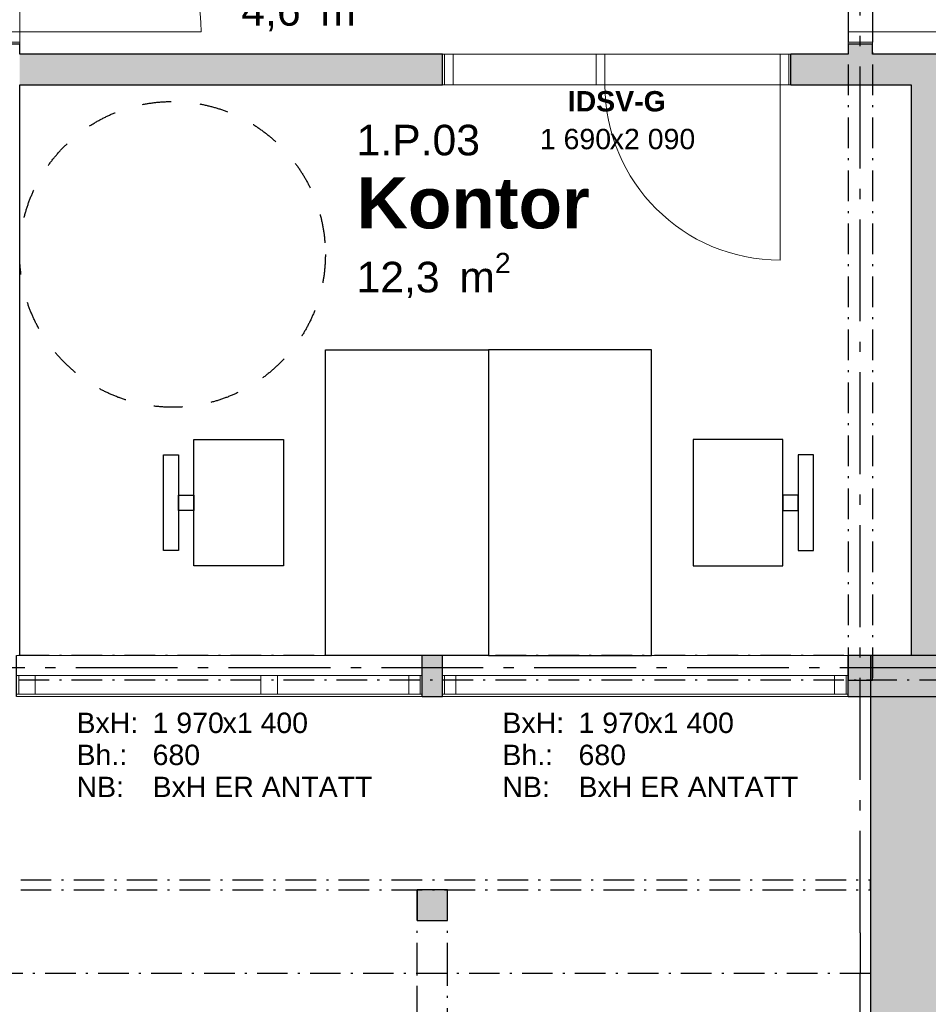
# Model space of a CAD drawing. Header units: millimetres. Extents: x 269 to 62306, y -15633 to 20300.
# Tile 64 of 90: x 36375 to 40834, y -151 to 4680. Entities that reach past the tile are written whole.
import ezdxf
from ezdxf.enums import TextEntityAlignment as Align

# ---------------------------------------------------------------- set-up
doc = ezdxf.new("R2010")
doc.units = ezdxf.units.MM
doc.header["$LTSCALE"] = 0.5
doc.header["$MEASUREMENT"] = 0
for name, pattern in [('Akselinje', [1500, 1000, -200, 100, -200]), ('Dampsperre', [564.444444, 282.222222, -282.222222]), ('Over snittplan', [520, 300, -100, 20, -100]), ('PLINE', [0])]:
    doc.linetypes.add(name, pattern=pattern)
for name, color, linetype in [('222- Søyler', 7, 'Continuous'), ('222- Søyler  (Skravur)', 7, 'Continuous'), ('222- Søyler  (Skravur)(Nye konstruksjoner)', 7, 'Continuous'), ('222- Søyler (Nye konstruksjoner)', 7, 'Continuous'), ('223- Bjelker', 7, 'Continuous'), ('223- Bjelker(Nye konstruksjoner)', 7, 'Continuous'), ('232- Ikke-bærende yttervegger', 7, 'Continuous'), ('232- Ikke-bærende yttervegger (Skravur)', 7, 'Continuous'), ('232- Ikke-bærende yttervegger (Skravur)(Nye konstruksjoner)', 7, 'Continuous'), ('232- Ikke-bærende yttervegger(Nye konstruksjoner)', 7, 'Continuous'), ('242- Ikke-bærende innervegger', 7, 'Continuous'), ('242- Ikke-bærende innervegger (Skravur)', 7, 'Continuous'), ('242- Ikke-bærende innervegger (Skravur)(Nye konstruksjoner)', 7, 'Continuous'), ('242- Ikke-bærende innervegger(Nye konstruksjoner)', 7, 'Continuous'), ('244- Vinduer_ dører_ foldevegger(Nye konstruksjoner)', 7, 'Continuous'), ('265- Gesimser_ takrenner og nedløp', 7, 'Continuous'), ('265- Gesimser_ takrenner og nedløp(Nye konstruksjoner)', 7, 'Continuous'), ('68-- Inventar (løst)(Nye konstruksjoner)', 7, 'Continuous'), ('82-- Modullinjer', 7, 'Continuous'), ('82-- Modullinjer(Nye konstruksjoner)', 7, 'Continuous'), ('852- Teknisk_symbolsk informasjon_ bygning(Nye konstruksjoner)', 7, 'Continuous'), ('862- M___Nettoareal(Nye konstruksjoner)', 7, 'Continuous'), ('862- M___Nettoareal(Tekst)(Nye konstruksjoner)', 7, 'Continuous'), ('Rullestolsirkler(Nye konstruksjoner)', 7, 'Continuous')]:
    doc.layers.add(name, color=color, linetype=linetype)
doc.layers.add('234- Vinduer_ dører_ porter(Nye konstruksjoner)', color=7, linetype='Continuous', lineweight=0)
doc.styles.add('GENERATED_STYLE_1', font='Arial.ttf')
doc.styles.add('GENERATED_STYLE_2', font='Arial Bold.ttf')

# ---------------------------------------------------------------- blocks, each defined once
blk = doc.blocks.new('Kontor_1.P.03_1', base_point=(38590, 3766.5))
at = {"layer": '862- M___Nettoareal(Tekst)(Nye konstruksjoner)', "insert": (38028.2, 3535.8), "char_height": 150, "attachment_point": 1, "style": 'GENERATED_STYLE_1'}
blk.add_mtext('\\A1;{\\pql;\\pt0,100;\\fArial|b0|i0|c0|p0;\\W1.000000;12,3\\fArial|b0|i0|c0|p0;\\W1.000000;\\A1{\\H.66x;\\S^  ;}\\fArial|b0|i0|c0|p0;\\W1.000000; m\\fArial|b0|i0|c0|p0;\\W1.000000;\\A1{\\H.66x;\\S2^  ;}}', dxfattribs=at)
at = {"layer": '862- M___Nettoareal(Tekst)(Nye konstruksjoner)'}
for tag, height, style, p in [('ROOM_NUMBER', 150, 'GENERATED_STYLE_1', (38028.2, 4164.3)), ('ROOM_NAME', 250, 'GENERATED_STYLE_2', (38028.2, 3905.8))]:
    blk.add_attdef(tag, text='', height=height, dxfattribs=dict(at, style=style)).set_placement(p, align=Align.TOP_LEFT)
blk = doc.blocks.new('Trafikk_1.S.03_57', base_point=(38015.2, 5075))
at = {"layer": '862- M___Nettoareal(Tekst)(Nye konstruksjoner)', "insert": (37462.5, 4844.3), "char_height": 150, "attachment_point": 1, "style": 'GENERATED_STYLE_1'}
blk.add_mtext('\\A1;{\\pql;\\pt0,100;\\fArial|b0|i0|c0|p0;\\W1.000000;4,6\\fArial|b0|i0|c0|p0;\\W1.000000;\\A1{\\H.66x;\\S^  ;}\\fArial|b0|i0|c0|p0;\\W1.000000; m\\fArial|b0|i0|c0|p0;\\W1.000000;\\A1{\\H.66x;\\S2^  ;}}', dxfattribs=at)
at = {"layer": '862- M___Nettoareal(Tekst)(Nye konstruksjoner)'}
for tag, height, style, p in [('ROOM_NUMBER', 150, 'GENERATED_STYLE_1', (37462.5, 5472.9)), ('ROOM_NAME', 250, 'GENERATED_STYLE_2', (37462.5, 5214.3))]:
    blk.add_attdef(tag, text='', height=height, dxfattribs=dict(at, style=style)).set_placement(p, align=Align.TOP_LEFT)
blk = doc.blocks.new('Dør_4')
at = {"layer": '234- Vinduer_ dører_ porter(Nye konstruksjoner)', "linetype": 'PLINE'}
for p, q in [((445, 0), (445, 890)), ((-505, 0), (505, 0)), ((-495, 0), (-505, 0)), ((-505, 0), (-505, -120)), ((-445, 0), (-495, 0)), ((-495, 0), (-495, -120)), ((-445, 0), (445, 0)), ((-445, -120), (-445, 0)), ((495, 0), (445, 0)), ((445, 0), (445, -120)), ((495, 0), (505, 0)), ((495, -120), (495, 0)), ((505, 0), (505, -120)), ((-505, -120), (505, -120)), ((-495, -120), (-505, -120)), ((-495, -120), (-445, -120)), ((445, -120), (-445, -120)), ((445, -120), (495, -120)), ((495, -120), (505, -120))]:
    blk.add_line(p, q, dxfattribs=at)
blk.add_arc((445, 0), 890, 90, 180, dxfattribs=at)
at = {"layer": '244- Vinduer_ dører_ foldevegger(Nye konstruksjoner)', "linetype": 'PLINE'}
for p, q in [((-505, 0), (-505, -120)), ((-505, 0), (-505, -120)), ((505, 0), (505, -120)), ((505, 0), (505, -120))]:
    blk.add_line(p, q, dxfattribs=at)
blk = doc.blocks.new('Vindu to-fags')
at = {"layer": '234- Vinduer_ dører_ porter(Nye konstruksjoner)', "linetype": 'PLINE'}
for p, q in [((-995, 98), (995, 98)), ((-995, 0), (-985, 0)), ((-985, 0), (-929, 0)), ((-985, -92), (-985, 0)), ((-929, 0), (-929, -92)), ((-929, 0), (-285, 0)), ((-285, -92), (-285, 0)), ((-285, 0), (-257, 0)), ((-257, 0), (-204, 0)), ((-204, 0), (-204, -92)), ((-204, 0), (904, 0)), ((904, -92), (904, 0)), ((904, 0), (985, 0)), ((985, 0), (995, 0)), ((985, -92), (985, 0)), ((-985, -92), (-995, -92)), ((-929, -92), (-985, -92)), ((-285, -92), (-929, -92)), ((-257, -92), (-285, -92)), ((-204, -92), (-257, -92)), ((904, -92), (-204, -92)), ((985, -92), (904, -92)), ((995, -92), (985, -92)), ((-995, -102), (995, -102))]:
    blk.add_line(p, q, dxfattribs=at)
at = {"layer": '244- Vinduer_ dører_ foldevegger(Nye konstruksjoner)', "linetype": 'PLINE'}
for p, q in [((-995, 0), (-995, 98)), ((995, 0), (995, 98)), ((-995, -92), (-995, 0)), ((-995, -92), (-995, 0)), ((995, -92), (995, 0)), ((995, -92), (995, 0)), ((-995, -102), (-995, -92)), ((995, -102), (995, -92))]:
    blk.add_line(p, q, dxfattribs=at)
blk = doc.blocks.new('Vindustempel_9')
at = {"layer": '852- Teknisk_symbolsk informasjon_ bygning(Nye konstruksjoner)', "char_height": 100, "attachment_point": 1, "style": 'GENERATED_STYLE_1'}
for s, insert in [('\\A1;{\\pql;\\pt0,100;\\fArial|b0|i0|c0|p0;\\W1.000000;1\xa0970\\fArial|b0|i0|c0|p0;\\W1.000000;\\A1{\\H.66x;\\S^  ;}\\fArial|b0|i0|c0|p0;\\W1.000000;\\fArial|b0|i0|c0|p0;\\W1.000000;\\A1{\\H.66x;\\S^  ;}}', (-327.7, -280)), ('\\A1;{\\pql;\\pt0,100;\\fArial|b0|i0|c0|p0;\\W1.000000;x1\xa0400\\fArial|b0|i0|c0|p0;\\W1.000000;\\A1{\\H.66x;\\S^  ;}\\fArial|b0|i0|c0|p0;\\W1.000000;\\fArial|b0|i0|c0|p0;\\W1.000000;\\A1{\\H.66x;\\S^  ;}}', (15.5, -280)), ('\\A1;{\\pql;\\pt0,100;\\fArial|b0|i0|c0|p0;\\W1.000000;680\\fArial|b0|i0|c0|p0;\\W1.000000;\\A1{\\H.66x;\\S^  ;}\\fArial|b0|i0|c0|p0;\\W1.000000;\\fArial|b0|i0|c0|p0;\\W1.000000;\\A1{\\H.66x;\\S^  ;}}', (-327.7, -437.1))]:
    blk.add_mtext(s, dxfattribs=dict(at, insert=insert))
at = {"layer": '852- Teknisk_symbolsk informasjon_ bygning(Nye konstruksjoner)', "style": 'GENERATED_STYLE_1'}
for tag, p in [('strUnitPrefix', (-701.1, -280)), ('strSillPrefix', (-701.1, -437.1)), ('strLocationPrefix', (-701.1, -594.3)), ('strLocationValue', (-327.7, -594.3))]:
    blk.add_attdef(tag, text='', height=100, dxfattribs=at).set_placement(p, align=Align.TOP_LEFT)
blk = doc.blocks.new('Vindu')
at = {"layer": '234- Vinduer_ dører_ porter(Nye konstruksjoner)', "linetype": 'PLINE'}
for p, q in [((-995, 98), (995, 98)), ((-995, 0), (-985, 0)), ((-985, 0), (-929, 0)), ((-985, -92), (-985, 0)), ((-929, 0), (-929, -92)), ((-929, 0), (929, 0)), ((929, -92), (929, 0)), ((929, 0), (985, 0)), ((985, 0), (995, 0)), ((985, -92), (985, 0)), ((-985, -92), (-995, -92)), ((-929, -92), (-985, -92)), ((929, -92), (-929, -92)), ((985, -92), (929, -92)), ((995, -92), (985, -92)), ((-995, -102), (995, -102))]:
    blk.add_line(p, q, dxfattribs=at)
at = {"layer": '244- Vinduer_ dører_ foldevegger(Nye konstruksjoner)', "linetype": 'PLINE'}
for p, q in [((-995, 0), (-995, 98)), ((995, 0), (995, 98)), ((-995, -92), (-995, 0)), ((-995, -92), (-995, 0)), ((995, -92), (995, 0)), ((995, -92), (995, 0)), ((-995, -102), (-995, -92)), ((995, -102), (995, -92))]:
    blk.add_line(p, q, dxfattribs=at)
blk = doc.blocks.new('Dør med sidefelt på side 2_7')
at = {"layer": '234- Vinduer_ dører_ porter(Nye konstruksjoner)', "linetype": 'PLINE'}
for p, q in [((802, 0), (802, 860)), ((-845, 0), (-855, 0)), ((-855, 0), (-855, -150)), ((-802, 0), (-845, 0)), ((-845, 0), (-845, -150)), ((-802, -150), (-802, 0)), ((-58, 0), (-101, 0)), ((-101, 0), (-101, -150)), ((-58, 0), (802, 0)), ((-58, -150), (-58, 0)), ((845, 0), (802, 0)), ((802, 0), (802, -150)), ((845, 0), (855, 0)), ((845, -150), (845, 0)), ((855, 0), (855, -150)), ((-845, -150), (-855, -150)), ((-845, -150), (-802, -150)), ((802, -150), (-802, -150)), ((-101, -150), (-58, -150)), ((802, -150), (845, -150)), ((845, -150), (855, -150))]:
    blk.add_line(p, q, dxfattribs=at)
at = {"layer": '234- Vinduer_ dører_ porter(Nye konstruksjoner)', "linetype": 'PLINE', "flags": 128}
blk.add_lwpolyline([(-802, -150), (-101, -150), (-101, 0), (-802, 0)], close=True, dxfattribs=at)
at = {"layer": '234- Vinduer_ dører_ porter(Nye konstruksjoner)', "linetype": 'PLINE'}
blk.add_arc((802, 0), 860, 90, 180, dxfattribs=at)
at = {"layer": '244- Vinduer_ dører_ foldevegger(Nye konstruksjoner)', "linetype": 'PLINE'}
for p, q in [((-855, 0), (-855, -150)), ((-855, 0), (-855, -150)), ((855, 0), (855, -150)), ((855, 0), (855, -150))]:
    blk.add_line(p, q, dxfattribs=at)
blk = doc.blocks.new('Dørstempel_16')
at = {"layer": '852- Teknisk_symbolsk informasjon_ bygning(Nye konstruksjoner)', "char_height": 100, "attachment_point": 1, "style": 'GENERATED_STYLE_1'}
for s, insert in [('\\A1;{\\pql;\\pt0,100;\\fArial|b0|i0|c0|p0;\\W1.000000;1\xa0690\\fArial|b0|i0|c0|p0;\\W1.000000;\\A1{\\H.66x;\\S^  ;}\\fArial|b0|i0|c0|p0;\\W1.000000;\\fArial|b0|i0|c0|p0;\\W1.000000;\\A1{\\H.66x;\\S^  ;}}', (-377.5, -365.7)), ('\\A1;{\\pql;\\pt0,100;\\fArial|b0|i0|c0|p0;\\W1.000000;x2\xa0090\\fArial|b0|i0|c0|p0;\\W1.000000;\\A1{\\H.66x;\\S^  ;}\\fArial|b0|i0|c0|p0;\\W1.000000;\\fArial|b0|i0|c0|p0;\\W1.000000;\\A1{\\H.66x;\\S^  ;}}', (-34.3, -365.7))]:
    blk.add_mtext(s, dxfattribs=dict(at, insert=insert))
at = {"layer": '852- Teknisk_symbolsk informasjon_ bygning(Nye konstruksjoner)', "style": 'GENERATED_STYLE_2'}
blk.add_attdef('AC_WIDO_ID', text='', height=100, dxfattribs=at).set_placement((0, -310.3), align=Align.BOTTOM_CENTER)
blk = doc.blocks.new('Dør_5')
at = {"layer": '234- Vinduer_ dører_ porter(Nye konstruksjoner)', "linetype": 'PLINE'}
for p, q in [((445, 0), (445, 890)), ((-505, 0), (505, 0)), ((-495, 0), (-505, 0)), ((-505, 0), (-505, -150)), ((-445, 0), (-495, 0)), ((-495, 0), (-495, -150)), ((-445, 0), (445, 0)), ((-445, -150), (-445, 0)), ((495, 0), (445, 0)), ((445, 0), (445, -150)), ((495, 0), (505, 0)), ((495, -150), (495, 0)), ((505, 0), (505, -150)), ((-505, -150), (505, -150)), ((-495, -150), (-505, -150)), ((-495, -150), (-445, -150)), ((445, -150), (-445, -150)), ((445, -150), (495, -150)), ((495, -150), (505, -150))]:
    blk.add_line(p, q, dxfattribs=at)
blk.add_arc((445, 0), 890, 90, 180, dxfattribs=at)
at = {"layer": '244- Vinduer_ dører_ foldevegger(Nye konstruksjoner)', "linetype": 'PLINE'}
for p, q in [((-505, 0), (-505, -150)), ((-505, 0), (-505, -150)), ((505, 0), (505, -150)), ((505, 0), (505, -150))]:
    blk.add_line(p, q, dxfattribs=at)
blk = doc.blocks.new('Standard grid marker')
at = {"layer": '82-- Modullinjer', "linetype": 'Akselinje'}
for q in [(0, 0), (18800, 0)]:
    blk.add_line((200, 0), q, dxfattribs=at)
at = {"layer": '82-- Modullinjer', "style": 'GENERATED_STYLE_2'}
blk.add_attdef('AC_MarkerText_1', text='', height=250, rotation=270, dxfattribs=at).set_placement((19482.1, -57.1), align=Align.TOP_CENTER)
blk = doc.blocks.new('Standard grid marker_4')
at = {"layer": '82-- Modullinjer', "linetype": 'Akselinje'}
blk.add_line((200, 0), (53500, 0), dxfattribs=at)
at = {"layer": '82-- Modullinjer', "style": 'GENERATED_STYLE_2'}
blk.add_attdef('AC_MarkerText_1', text='', height=250, rotation=180, dxfattribs=at).set_placement((54000, -239.3), align=Align.TOP_CENTER)
blk = doc.blocks.new('Kontorlayout enkel')
at = {"layer": '68-- Inventar (løst)(Nye konstruksjoner)', "linetype": 'PLINE', "flags": 128}
for points in [[(0, 0), (-1500, 0), (-1500, -800), (0, -800)], [(-440, -1005), (-1060, -1005), (-1060, -1445), (-440, -1445)], [(-787.5, -1445), (-787.5, -1520), (-712.5, -1520), (-712.5, -1445)], [(-515, -1595), (-515, -1520), (-985, -1520), (-985, -1595)]]:
    blk.add_lwpolyline(points, close=True, dxfattribs=at)
blk = doc.blocks.new('Standard grid marker_6')
at = {"layer": '82-- Modullinjer(Nye konstruksjoner)', "linetype": 'Akselinje'}
blk.add_line((13900, 0), (14100, 0), dxfattribs=at)
at = {"layer": '82-- Modullinjer(Nye konstruksjoner)', "style": 'GENERATED_STYLE_2'}
blk.add_attdef('AC_MarkerText_1', text='', height=250, rotation=270, dxfattribs=at).set_placement((-117.9, -57.1), align=Align.TOP_CENTER)

msp = doc.modelspace()

# ---------------------------------------------------------------- hatches: boundary and pattern name
at = {"layer": '222- Søyler  (Skravur)', "linetype": 'Continuous'}
msp.add_hatch(color=256, dxfattribs=at).paths.add_polyline_path([(40440, 1440), (40560, 1440), (40560, 1560), (40440, 1560)])
at = {"layer": '222- Søyler  (Skravur)(Nye konstruksjoner)', "linetype": 'Continuous'}
msp.add_hatch(color=256, dxfattribs=at).paths.add_polyline_path([(38325, 260), (38475, 260), (38475, 410), (38325, 410)])
at = {"layer": '232- Ikke-bærende yttervegger (Skravur)', "linetype": 'Continuous'}
for points in [[(38350, 1560), (38350, 1360), (38450, 1360), (38450, 1560)], [(40440, 1360), (40900, 1360), (40900, 1560), (40440, 1560)]]:
    msp.add_hatch(color=256, dxfattribs=at).paths.add_polyline_path(points)
at = {"layer": '232- Ikke-bærende yttervegger (Skravur)(Nye konstruksjoner)', "linetype": 'Continuous'}
msp.add_hatch(color=256, dxfattribs=at).paths.add_polyline_path([(40550, -225), (40900, -225), (40900, 1560), (40550, 1560)])
at = {"layer": '242- Ikke-bærende innervegger (Skravur)', "linetype": 'Continuous'}
for points in [[(40440, 4510), (40560, 4510), (40560, 4560), (40440, 4560)], [(40560, 4510), (40440, 4510), (40440, 4360), (40560, 4360)]]:
    msp.add_hatch(color=256, dxfattribs=at).paths.add_polyline_path(points)
at = {"layer": '242- Ikke-bærende innervegger (Skravur)(Nye konstruksjoner)', "linetype": 'Continuous'}
for points in [[(36375, 4360), (38450, 4360), (38450, 4510), (36375, 4510)], [(40160, 4360), (40440, 4360), (40440, 4510), (40160, 4510)], [(40560, 4360), (42115, 4360), (42115, 4510), (40560, 4510)], [(40900, 1560), (40900, 4360), (40750, 4360), (40750, 1560)]]:
    msp.add_hatch(color=256, dxfattribs=at).paths.add_polyline_path(points)

# ---------------------------------------------------------------- linework, layer by layer
at = {"layer": '222- Søyler', "linetype": 'PLINE', "flags": 128}
msp.add_lwpolyline([(40440, 1440), (40560, 1440), (40560, 1560), (40440, 1560)], close=True, dxfattribs=at)
at = {"layer": '222- Søyler (Nye konstruksjoner)', "linetype": 'PLINE', "flags": 128}
msp.add_lwpolyline([(38325, 260), (38475, 260), (38475, 410), (38325, 410)], close=True, dxfattribs=at)
at = {"layer": '223- Bjelker', "linetype": 'Over snittplan'}
for p, q in [((40440, 14600), (40440, 1440)), ((40560, 14600), (40560, 1440)), ((53160, 1560), (27840, 1560)), ((53160, 1440), (27840, 1440)), ((40440, 1440), (40560, 1440)), ((27540, 460), (40550, 460)), ((40550, 410), (40550, 460)), ((27540, 410), (40550, 410))]:
    msp.add_line(p, q, dxfattribs=at)
at = {"layer": '223- Bjelker(Nye konstruksjoner)', "linetype": 'Over snittplan'}
for p, q in [((38325, 0), (38325, 410)), ((38475, 410), (38325, 410)), ((38475, 0), (38475, 410)), ((38475, 0), (38325, 0))]:
    msp.add_line(p, q, dxfattribs=at)
at = {"layer": '232- Ikke-bærende yttervegger', "linetype": 'PLINE'}
for p, q in [((38350, 1462), (38350, 1560)), ((38450, 1462), (38450, 1560)), ((40440, 1462), (40440, 1560)), ((38350, 1370), (38350, 1462)), ((38450, 1370), (38450, 1462)), ((40440, 1370), (40440, 1462)), ((38350, 1360), (38350, 1370)), ((38450, 1360), (38450, 1370)), ((40440, 1360), (40440, 1370))]:
    msp.add_line(p, q, dxfattribs=at)
at = {"layer": '232- Ikke-bærende yttervegger', "linetype": 'PLINE', "flags": 128}
for points in [[(38450, 1560), (38350, 1560)], [(40900, 1560), (40440, 1560)], [(38350, 1360), (38450, 1360)], [(40440, 1360), (40900, 1360)]]:
    msp.add_lwpolyline(points, dxfattribs=at)
at = {"layer": '232- Ikke-bærende yttervegger(Nye konstruksjoner)', "linetype": 'PLINE', "flags": 128}
msp.add_lwpolyline([(40550, 1560), (40550, -225)], dxfattribs=at)
at = {"layer": '242- Ikke-bærende innervegger', "linetype": 'PLINE'}
msp.add_line((40560, 4560), (40440, 4560), dxfattribs=at)
at = {"layer": '242- Ikke-bærende innervegger', "linetype": 'PLINE', "flags": 128}
for points in [[(40440, 4560), (40440, 4510)], [(40560, 4510), (40560, 4560)]]:
    msp.add_lwpolyline(points, dxfattribs=at)
at = {"layer": '242- Ikke-bærende innervegger(Nye konstruksjoner)', "linetype": 'PLINE'}
for p, q in [((36375, 4560), (36225, 4560)), ((38450, 4360), (38450, 4510)), ((40160, 4360), (40160, 4510)), ((40440, 4360), (40560, 4360))]:
    msp.add_line(p, q, dxfattribs=at)
at = {"layer": '242- Ikke-bærende innervegger(Nye konstruksjoner)', "linetype": 'PLINE', "flags": 128}
for points in [[(36375, 4510), (36375, 4560)], [(38450, 4510), (36375, 4510)], [(40440, 4510), (40160, 4510)], [(42115, 4510), (40560, 4510)], [(36375, 4360), (38450, 4360)], [(36375, 1560), (36375, 4360)], [(40160, 4360), (40750, 4360)], [(40750, 4360), (40750, 1560)]]:
    msp.add_lwpolyline(points, dxfattribs=at)
at = {"layer": '265- Gesimser_ takrenner og nedløp', "linetype": 'Over snittplan'}
msp.add_line((40550, 0), (27890, 0), dxfattribs=at)
at = {"layer": '265- Gesimser_ takrenner og nedløp(Nye konstruksjoner)', "linetype": 'Over snittplan'}
for p, q in [((38325, -3850), (38325, 0)), ((38475, 0), (38325, 0)), ((38475, -3700), (38475, 0))]:
    msp.add_line(p, q, dxfattribs=at)
at = {"layer": 'Rullestolsirkler(Nye konstruksjoner)', "linetype": 'Dampsperre'}
msp.add_circle((37125, 3528.3), 750, dxfattribs=at)

# ---------------------------------------------------------------- block references
at = {"layer": '244- Vinduer_ dører_ foldevegger(Nye konstruksjoner)', "linetype": 'PLINE', "zscale": 1000, "rotation": 270}
for name, p in [('Dør_5', (36375, 5065)), ('Dør_4', (40560, 5065))]:
    msp.add_blockref(name, p, dxfattribs=at)
at = {"layer": '244- Vinduer_ dører_ foldevegger(Nye konstruksjoner)', "linetype": 'PLINE', "xscale": -1, "zscale": 1000, "rotation": 180}
msp.add_blockref('Dør med sidefelt på side 2_7', (39305, 4360), dxfattribs=at)
at = {"layer": '244- Vinduer_ dører_ foldevegger(Nye konstruksjoner)', "linetype": 'PLINE', "xscale": -1, "zscale": 1000}
for name, p in [('Vindu to-fags', (37355, 1462)), ('Vindu', (39445, 1462))]:
    msp.add_blockref(name, p, dxfattribs=at)
at = {"layer": '68-- Inventar (løst)(Nye konstruksjoner)', "linetype": 'PLINE', "xscale": -1, "zscale": 1000, "rotation": 270}
msp.add_blockref('Kontorlayout enkel', (38675, 3060), dxfattribs=at)
at = {"layer": '68-- Inventar (løst)(Nye konstruksjoner)', "linetype": 'PLINE', "zscale": 1000, "rotation": 90}
msp.add_blockref('Kontorlayout enkel', (38675, 3060), dxfattribs=at)
at = {"layer": '82-- Modullinjer', "linetype": 'PLINE', "zscale": 1000}
for name, p, rotation in [('Standard grid marker', (40500, 0), 90), ('Standard grid marker_4', (54600, 1500), 180)]:
    msp.add_blockref(name, p, dxfattribs=dict(at, rotation=rotation))
at = {"layer": '82-- Modullinjer(Nye konstruksjoner)', "linetype": 'PLINE', "zscale": 1000, "rotation": 90}
msp.add_blockref('Standard grid marker_6', (40500, -14100), dxfattribs=at)
at = {"layer": '852- Teknisk_symbolsk informasjon_ bygning(Nye konstruksjoner)'}
ref = msp.add_blockref('Dørstempel_16', (39305, 4510), dxfattribs=at)
ref.add_attrib('AC_WIDO_ID', 'IDSV-G', dxfattribs={"color": 7, "height": 100, "style": 'GENERATED_STYLE_2'}).set_placement((39305, 4199.7), align=Align.BOTTOM_CENTER)
ref = msp.add_blockref('Vindustempel_9', (37355, 1560), dxfattribs=at)
ref.add_attrib('strLocationValue', 'BxH ER ANTATT', dxfattribs={"color": 7, "height": 100, "style": 'GENERATED_STYLE_1'}).set_placement((37027.3, 965.7), align=Align.TOP_LEFT)
ref.add_attrib('strLocationPrefix', 'NB:', dxfattribs={"color": 7, "height": 100, "style": 'GENERATED_STYLE_1'}).set_placement((36653.9, 965.7), align=Align.TOP_LEFT)
ref.add_attrib('strUnitPrefix', 'BxH:', dxfattribs={"color": 7, "height": 100, "style": 'GENERATED_STYLE_1'}).set_placement((36653.9, 1280), align=Align.TOP_LEFT)
ref.add_attrib('strSillPrefix', 'Bh.:', dxfattribs={"color": 7, "height": 100, "style": 'GENERATED_STYLE_1'}).set_placement((36653.9, 1122.9), align=Align.TOP_LEFT)
ref = msp.add_blockref('Vindustempel_9', (39445, 1560), dxfattribs=at)
ref.add_attrib('strLocationValue', 'BxH ER ANTATT', dxfattribs={"color": 7, "height": 100, "style": 'GENERATED_STYLE_1'}).set_placement((39117.3, 965.7), align=Align.TOP_LEFT)
ref.add_attrib('strLocationPrefix', 'NB:', dxfattribs={"color": 7, "height": 100, "style": 'GENERATED_STYLE_1'}).set_placement((38743.9, 965.7), align=Align.TOP_LEFT)
ref.add_attrib('strUnitPrefix', 'BxH:', dxfattribs={"color": 7, "height": 100, "style": 'GENERATED_STYLE_1'}).set_placement((38743.9, 1280), align=Align.TOP_LEFT)
ref.add_attrib('strSillPrefix', 'Bh.:', dxfattribs={"color": 7, "height": 100, "style": 'GENERATED_STYLE_1'}).set_placement((38743.9, 1122.9), align=Align.TOP_LEFT)
at = {"layer": '862- M___Nettoareal(Nye konstruksjoner)', "linetype": 'Continuous'}
ref = msp.add_blockref('Trafikk_1.S.03_57', (38015.2, 5075), dxfattribs=at)
ref.add_attrib('ROOM_NAME', 'Trafikk', dxfattribs={"layer": '862- M___Nettoareal(Tekst)(Nye konstruksjoner)', "color": 7, "height": 250, "style": 'GENERATED_STYLE_2'}).set_placement((37462.5, 5214.3), align=Align.TOP_LEFT)
ref.add_attrib('ROOM_NUMBER', '1.S.03', dxfattribs={"layer": '862- M___Nettoareal(Tekst)(Nye konstruksjoner)', "color": 7, "height": 150, "style": 'GENERATED_STYLE_1'}).set_placement((37462.5, 5472.9), align=Align.TOP_LEFT)
ref = msp.add_blockref('Kontor_1.P.03_1', (38590, 3766.5), dxfattribs=at)
ref.add_attrib('ROOM_NAME', 'Kontor', dxfattribs={"layer": '862- M___Nettoareal(Tekst)(Nye konstruksjoner)', "color": 7, "height": 250, "style": 'GENERATED_STYLE_2'}).set_placement((38028.2, 3905.8), align=Align.TOP_LEFT)
ref.add_attrib('ROOM_NUMBER', '1.P.03', dxfattribs={"layer": '862- M___Nettoareal(Tekst)(Nye konstruksjoner)', "color": 7, "height": 150, "style": 'GENERATED_STYLE_1'}).set_placement((38028.2, 4164.3), align=Align.TOP_LEFT)

doc.saveas('drawing.dxf')
